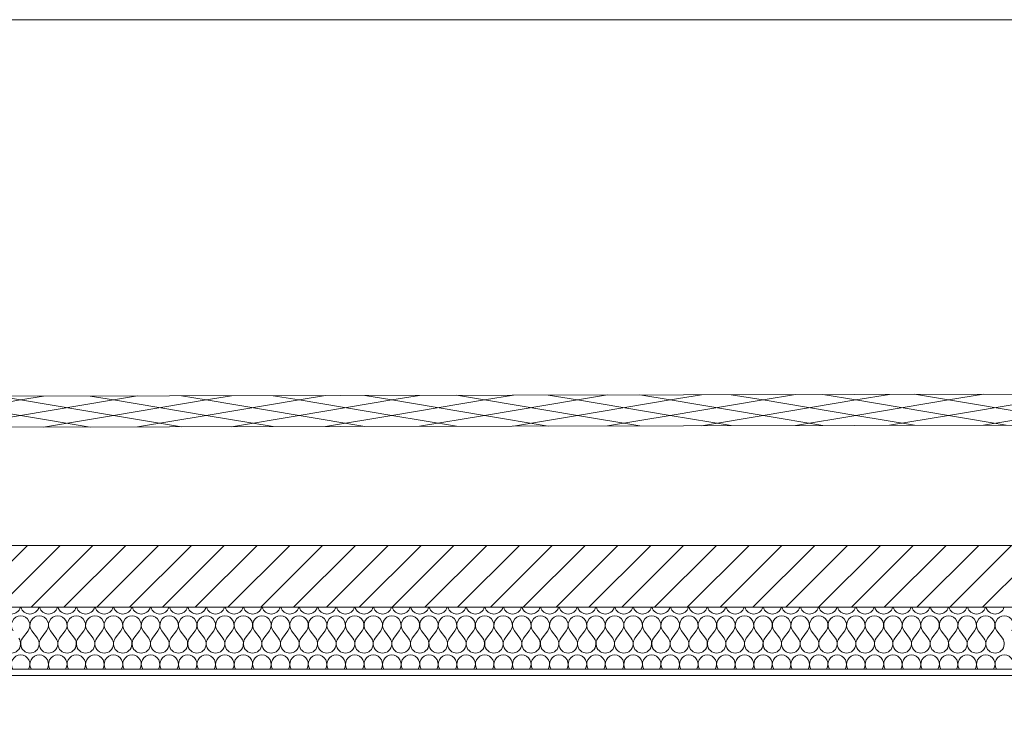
# Model space of a CAD drawing. Header units: millimetres. Extents: x 17009 to 157603, y -19950 to 21829.
# Tile 91 of 208: x 35697 to 38880, y 19555 to 21829. Entities that reach past the tile are written whole.
import ezdxf

# ---------------------------------------------------------------- set-up
doc = ezdxf.new("R2010")
doc.units = ezdxf.units.MM
doc.header["$MEASUREMENT"] = 0
doc.layers.add('01-STR_Dalles toitures.ARCHI', color=7, linetype='Continuous')
doc.layers.add('05-INF _ COTATIONS.ARCHI', color=7, linetype='Continuous')
doc.styles.add('STYLE_GENERE_1', font='arial.ttf')
doc.dimstyles.new('STYLE_GENERE__1', dxfattribs={"dimtxt": 150, "dimasz": 114, "dimexe": 0.18, "dimexo": 400, "dimgap": 0, "dimtad": 1, "dimlfac": 0.001, "dimzin": 0, "dimdsep": 46, "dimtxsty": 'STYLE_GENERE_1', "dimblk": 'ARROWHEAD_2', "dimblk1": 'ARROWHEAD_2', "dimblk2": 'ARROWHEAD_2', "dimcen": 0.09, "dimclrd": 8, "dimclre": 8, "dimclrt": 8, "dimazin": 0, "dimtfac": 1, "dimtdec": 4, "dimtmove": 0, "dimatfit": 3, "dimfxl": 0, "dimtolj": 1, "dimtzin": 0, "dimarcsym": 0})

# ---------------------------------------------------------------- blocks, each defined once
blk = doc.blocks.new('*X95')
at = {"layer": '01-STR_Dalles toitures.ARCHI', "color": 7, "linetype": 'Continuous', "lineweight": 5}
for p, q in [((35706, 19830), (35724, 19854)), ((35754, 19830), (35736, 19854)), ((35766, 19830), (35784, 19854)), ((35814, 19830), (35796, 19854)), ((35826, 19830), (35844, 19854)), ((35874, 19830), (35856, 19854)), ((35886, 19830), (35904, 19854)), ((35934, 19830), (35916, 19854)), ((35946, 19830), (35964, 19854)), ((35994, 19830), (35976, 19854)), ((36006, 19830), (36024, 19854)), ((36054, 19830), (36036, 19854)), ((36066, 19830), (36084, 19854)), ((36114, 19830), (36096, 19854)), ((36126, 19830), (36144, 19854)), ((36174, 19830), (36156, 19854)), ((36186, 19830), (36204, 19854)), ((36234, 19830), (36216, 19854)), ((36246, 19830), (36264, 19854)), ((36294, 19830), (36276, 19854)), ((36306, 19830), (36324, 19854)), ((36354, 19830), (36336, 19854)), ((36366, 19830), (36384, 19854)), ((36414, 19830), (36396, 19854)), ((36426, 19830), (36444, 19854)), ((36474, 19830), (36456, 19854)), ((36486, 19830), (36504, 19854)), ((36534, 19830), (36516, 19854)), ((36546, 19830), (36564, 19854)), ((36594, 19830), (36576, 19854)), ((36606, 19830), (36624, 19854)), ((36654, 19830), (36636, 19854)), ((36666, 19830), (36684, 19854)), ((36714, 19830), (36696, 19854)), ((36726, 19830), (36744, 19854)), ((36774, 19830), (36756, 19854)), ((36786, 19830), (36804, 19854)), ((36834, 19830), (36816, 19854)), ((36846, 19830), (36864, 19854)), ((36894, 19830), (36876, 19854)), ((36906, 19830), (36924, 19854)), ((36954, 19830), (36936, 19854)), ((36966, 19830), (36984, 19854)), ((37014, 19830), (36996, 19854)), ((37026, 19830), (37044, 19854)), ((37074, 19830), (37056, 19854)), ((37086, 19830), (37104, 19854)), ((37134, 19830), (37116, 19854)), ((37146, 19830), (37164, 19854)), ((37194, 19830), (37176, 19854)), ((37206, 19830), (37224, 19854)), ((37254, 19830), (37236, 19854)), ((37266, 19830), (37284, 19854)), ((37314, 19830), (37296, 19854)), ((37326, 19830), (37344, 19854)), ((37374, 19830), (37356, 19854)), ((37386, 19830), (37404, 19854)), ((37434, 19830), (37416, 19854)), ((37446, 19830), (37464, 19854)), ((37494, 19830), (37476, 19854)), ((37506, 19830), (37524, 19854)), ((37554, 19830), (37536, 19854)), ((37566, 19830), (37584, 19854)), ((37614, 19830), (37596, 19854)), ((37626, 19830), (37644, 19854)), ((37674, 19830), (37656, 19854)), ((37686, 19830), (37704, 19854)), ((37734, 19830), (37716, 19854)), ((37746, 19830), (37764, 19854)), ((37794, 19830), (37776, 19854)), ((37806, 19830), (37824, 19854)), ((37854, 19830), (37836, 19854)), ((37866, 19830), (37884, 19854)), ((37914, 19830), (37896, 19854)), ((37926, 19830), (37944, 19854)), ((37974, 19830), (37956, 19854)), ((37986, 19830), (38004, 19854)), ((38034, 19830), (38016, 19854)), ((38046, 19830), (38064, 19854)), ((38094, 19830), (38076, 19854)), ((38106, 19830), (38124, 19854)), ((38154, 19830), (38136, 19854)), ((38166, 19830), (38184, 19854)), ((38214, 19830), (38196, 19854)), ((38226, 19830), (38244, 19854)), ((38274, 19830), (38256, 19854)), ((38286, 19830), (38304, 19854)), ((38334, 19830), (38316, 19854)), ((38346, 19830), (38364, 19854)), ((38394, 19830), (38376, 19854)), ((38406, 19830), (38424, 19854)), ((38454, 19830), (38436, 19854)), ((38466, 19830), (38484, 19854)), ((38514, 19830), (38496, 19854)), ((38526, 19830), (38544, 19854)), ((38574, 19830), (38556, 19854)), ((38586, 19830), (38604, 19854)), ((38634, 19830), (38616, 19854)), ((38646, 19830), (38664, 19854)), ((38694, 19830), (38676, 19854)), ((38706, 19830), (38724, 19854)), ((38754, 19830), (38736, 19854)), ((38766, 19830), (38784, 19854)), ((38814, 19830), (38796, 19854)), ((38826, 19830), (38844, 19854)), ((38874, 19830), (38856, 19854))]:
    blk.add_line(p, q, dxfattribs=at)
for centre, start, end in [((35670, 19938), 195.4658, 344.5342), ((35730, 19938), 195.4658, 344.5342), ((35790, 19938), 195.4658, 344.5342), ((35850, 19938), 195.4658, 344.5342), ((35910, 19938), 195.4658, 344.5342), ((35970, 19938), 195.4658, 344.5342), ((36030, 19938), 195.4658, 344.5342), ((36090, 19938), 195.4658, 344.5342), ((36150, 19938), 195.4658, 344.5342), ((36210, 19938), 195.4658, 344.5342), ((36270, 19938), 195.4658, 344.5342), ((36330, 19938), 195.4658, 344.5342), ((36390, 19938), 195.4658, 344.5342), ((36450, 19938), 195.4658, 344.5342), ((36510, 19938), 195.4658, 344.5342), ((36570, 19938), 195.4658, 344.5342), ((36630, 19938), 195.4658, 344.5342), ((36690, 19938), 195.4658, 344.5342), ((36750, 19938), 195.4658, 344.5342), ((36810, 19938), 195.4658, 344.5342), ((36870, 19938), 195.4658, 344.5342), ((36930, 19938), 195.4658, 344.5342), ((36990, 19938), 195.4658, 344.5342), ((37050, 19938), 195.4658, 344.5342), ((37110, 19938), 195.4658, 344.5342), ((37170, 19938), 195.4658, 344.5342), ((37230, 19938), 195.4658, 344.5342), ((37290, 19938), 195.4658, 344.5342), ((37350, 19938), 195.4658, 344.5342), ((37410, 19938), 195.4658, 344.5342), ((37470, 19938), 195.4658, 344.5342), ((37530, 19938), 195.4658, 344.5342), ((37590, 19938), 195.4658, 344.5342), ((37650, 19938), 195.4658, 344.5342), ((37710, 19938), 195.4658, 344.5342), ((37770, 19938), 195.4658, 344.5342), ((37830, 19938), 195.4658, 344.5342), ((37890, 19938), 195.4658, 344.5342), ((37950, 19938), 195.4658, 344.5342), ((38010, 19938), 195.4658, 344.5342), ((38070, 19938), 195.4658, 344.5342), ((38130, 19938), 195.4658, 344.5342), ((38190, 19938), 195.4658, 344.5342), ((38250, 19938), 195.4658, 344.5342), ((38310, 19938), 195.4658, 344.5342), ((38370, 19938), 195.4658, 344.5342), ((38430, 19938), 195.4658, 344.5342), ((38490, 19938), 195.4658, 344.5342), ((38550, 19938), 195.4658, 344.5342), ((38610, 19938), 195.4658, 344.5342), ((38670, 19938), 195.4658, 344.5342), ((38730, 19938), 195.4658, 344.5342), ((38790, 19938), 195.4658, 344.5342), ((38850, 19938), 195.4658, 344.5342), ((35700, 19872), 90, 216.8699), ((35700, 19872), 323.1301, 90), ((35760, 19872), 90, 216.8699), ((35760, 19872), 323.1301, 90), ((35820, 19872), 90, 216.8699), ((35820, 19872), 323.1301, 90), ((35880, 19872), 90, 216.8699), ((35880, 19872), 323.1301, 90), ((35940, 19872), 90, 216.8699), ((35940, 19872), 323.1301, 90), ((36000, 19872), 90, 216.8699), ((36000, 19872), 323.1301, 90), ((36060, 19872), 90, 216.8699), ((36060, 19872), 323.1301, 90), ((36120, 19872), 90, 216.8699), ((36120, 19872), 323.1301, 90), ((36180, 19872), 90, 216.8699), ((36180, 19872), 323.1301, 90), ((36240, 19872), 90, 216.8699), ((36240, 19872), 323.1301, 90), ((36300, 19872), 90, 216.8699), ((36300, 19872), 323.1301, 90), ((36360, 19872), 90, 216.8699), ((36360, 19872), 323.1301, 90), ((36420, 19872), 90, 216.8699), ((36420, 19872), 323.1301, 90), ((36480, 19872), 90, 216.8699), ((36480, 19872), 323.1301, 90), ((36540, 19872), 90, 216.8699), ((36540, 19872), 323.1301, 90), ((36600, 19872), 90, 216.8699), ((36600, 19872), 323.1301, 90), ((36660, 19872), 90, 216.8699), ((36660, 19872), 323.1301, 90), ((36720, 19872), 90, 216.8699), ((36720, 19872), 323.1301, 90), ((36780, 19872), 90, 216.8699), ((36780, 19872), 323.1301, 90), ((36840, 19872), 90, 216.8699), ((36840, 19872), 323.1301, 90), ((36900, 19872), 90, 216.8699), ((36900, 19872), 323.1301, 90), ((36960, 19872), 90, 216.8699), ((36960, 19872), 323.1301, 90), ((37020, 19872), 90, 216.8699), ((37020, 19872), 323.1301, 90), ((37080, 19872), 90, 216.8699), ((37080, 19872), 323.1301, 90), ((37140, 19872), 90, 216.8699), ((37140, 19872), 323.1301, 90), ((37200, 19872), 90, 216.8699), ((37200, 19872), 323.1301, 90), ((37260, 19872), 90, 216.8699), ((37260, 19872), 323.1301, 90), ((37320, 19872), 90, 216.8699), ((37320, 19872), 323.1301, 90), ((37380, 19872), 90, 216.8699), ((37380, 19872), 323.1301, 90), ((37440, 19872), 90, 216.8699), ((37440, 19872), 323.1301, 90), ((37500, 19872), 90, 216.8699), ((37500, 19872), 323.1301, 90), ((37560, 19872), 90, 216.8699), ((37560, 19872), 323.1301, 90), ((37620, 19872), 90, 216.8699), ((37620, 19872), 323.1301, 90), ((37680, 19872), 90, 216.8699), ((37680, 19872), 323.1301, 90), ((37740, 19872), 90, 216.8699), ((37740, 19872), 323.1301, 90), ((37800, 19872), 90, 216.8699), ((37800, 19872), 323.1301, 90), ((37860, 19872), 90, 216.8699), ((37860, 19872), 323.1301, 90), ((37920, 19872), 90, 216.8699), ((37920, 19872), 323.1301, 90), ((37980, 19872), 90, 216.8699), ((37980, 19872), 323.1301, 90), ((38040, 19872), 90, 216.8699), ((38040, 19872), 323.1301, 90), ((38100, 19872), 90, 216.8699), ((38100, 19872), 323.1301, 90), ((38160, 19872), 90, 216.8699), ((38160, 19872), 323.1301, 90), ((38220, 19872), 90, 216.8699), ((38220, 19872), 323.1301, 90), ((38280, 19872), 90, 216.8699), ((38280, 19872), 323.1301, 90), ((38340, 19872), 90, 216.8699), ((38340, 19872), 323.1301, 90), ((38400, 19872), 90, 216.8699), ((38400, 19872), 323.1301, 90), ((38460, 19872), 90, 216.8699), ((38460, 19872), 323.1301, 90), ((38520, 19872), 90, 216.8699), ((38520, 19872), 323.1301, 90), ((38580, 19872), 90, 216.8699), ((38580, 19872), 323.1301, 90), ((38640, 19872), 90, 216.8699), ((38640, 19872), 323.1301, 90), ((38700, 19872), 90, 216.8699), ((38700, 19872), 323.1301, 90), ((38760, 19872), 90, 216.8699), ((38760, 19872), 323.1301, 90), ((38820, 19872), 90, 216.8699), ((38820, 19872), 323.1301, 90), ((38880, 19872), 90, 216.8699), ((38880, 19872), 323.1301, 90), ((35670, 19812), 143.1301, 36.8699), ((35730, 19812), 143.1301, 36.8699), ((35790, 19812), 143.1301, 36.8699), ((35850, 19812), 143.1301, 36.8699), ((35910, 19812), 143.1301, 36.8699), ((35970, 19812), 143.1301, 36.8699), ((36030, 19812), 143.1301, 36.8699), ((36090, 19812), 143.1301, 36.8699), ((36150, 19812), 143.1301, 36.8699), ((36210, 19812), 143.1301, 36.8699), ((36270, 19812), 143.1301, 36.8699), ((36330, 19812), 143.1301, 36.8699), ((36390, 19812), 143.1301, 36.8699), ((36450, 19812), 143.1301, 36.8699), ((36510, 19812), 143.1301, 36.8699), ((36570, 19812), 143.1301, 36.8699), ((36630, 19812), 143.1301, 36.8699), ((36690, 19812), 143.1301, 36.8699), ((36750, 19812), 143.1301, 36.8699), ((36810, 19812), 143.1301, 36.8699), ((36870, 19812), 143.1301, 36.8699), ((36930, 19812), 143.1301, 36.8699), ((36990, 19812), 143.1301, 36.8699), ((37050, 19812), 143.1301, 36.8699), ((37110, 19812), 143.1301, 36.8699), ((37170, 19812), 143.1301, 36.8699), ((37230, 19812), 143.1301, 36.8699), ((37290, 19812), 143.1301, 36.8699), ((37350, 19812), 143.1301, 36.8699), ((37410, 19812), 143.1301, 36.8699), ((37470, 19812), 143.1301, 36.8699), ((37530, 19812), 143.1301, 36.8699), ((37590, 19812), 143.1301, 36.8699), ((37650, 19812), 143.1301, 36.8699), ((37710, 19812), 143.1301, 36.8699), ((37770, 19812), 143.1301, 36.8699), ((37830, 19812), 143.1301, 36.8699), ((37890, 19812), 143.1301, 36.8699), ((37950, 19812), 143.1301, 36.8699), ((38010, 19812), 143.1301, 36.8699), ((38070, 19812), 143.1301, 36.8699), ((38130, 19812), 143.1301, 36.8699), ((38190, 19812), 143.1301, 36.8699), ((38250, 19812), 143.1301, 36.8699), ((38310, 19812), 143.1301, 36.8699), ((38370, 19812), 143.1301, 36.8699), ((38430, 19812), 143.1301, 36.8699), ((38490, 19812), 143.1301, 36.8699), ((38550, 19812), 143.1301, 36.8699), ((38610, 19812), 143.1301, 36.8699), ((38670, 19812), 143.1301, 36.8699), ((38730, 19812), 143.1301, 36.8699), ((38790, 19812), 143.1301, 36.8699), ((38850, 19812), 143.1301, 36.8699), ((35700, 19746), 90, 212.2308), ((35700, 19746), 327.7692, 90), ((35760, 19746), 90, 212.2308), ((35760, 19746), 327.7692, 90), ((35820, 19746), 90, 212.2308), ((35820, 19746), 327.7692, 90), ((35880, 19746), 90, 212.2308), ((35880, 19746), 327.7692, 90), ((35940, 19746), 90, 212.2308), ((35940, 19746), 327.7692, 90), ((36000, 19746), 90, 212.2308), ((36000, 19746), 327.7692, 90), ((36060, 19746), 90, 212.2308), ((36060, 19746), 327.7692, 90), ((36120, 19746), 90, 212.2308), ((36120, 19746), 327.7692, 90), ((36180, 19746), 90, 212.2308), ((36180, 19746), 327.7692, 90), ((36240, 19746), 90, 212.2308), ((36240, 19746), 327.7692, 90), ((36300, 19746), 90, 212.2308), ((36300, 19746), 327.7692, 90), ((36360, 19746), 90, 212.2308), ((36360, 19746), 327.7692, 90), ((36420, 19746), 90, 212.2308), ((36420, 19746), 327.7692, 90), ((36480, 19746), 90, 212.2308), ((36480, 19746), 327.7692, 90), ((36540, 19746), 90, 212.2308), ((36540, 19746), 327.7692, 90), ((36600, 19746), 90, 212.2308), ((36600, 19746), 327.7692, 90), ((36660, 19746), 90, 212.2308), ((36660, 19746), 327.7692, 90), ((36720, 19746), 90, 212.2308), ((36720, 19746), 327.7692, 90), ((36780, 19746), 90, 212.2308), ((36780, 19746), 327.7692, 90), ((36840, 19746), 90, 212.2308), ((36840, 19746), 327.7692, 90), ((36900, 19746), 90, 212.2308), ((36900, 19746), 327.7692, 90), ((36960, 19746), 90, 212.2308), ((36960, 19746), 327.7692, 90), ((37020, 19746), 90, 212.2308), ((37020, 19746), 327.7692, 90), ((37080, 19746), 90, 212.2308), ((37080, 19746), 327.7692, 90), ((37140, 19746), 90, 212.2308), ((37140, 19746), 327.7692, 90), ((37200, 19746), 90, 212.2308), ((37200, 19746), 327.7692, 90), ((37260, 19746), 90, 212.2308), ((37260, 19746), 327.7692, 90), ((37320, 19746), 90, 212.2308), ((37320, 19746), 327.7692, 90), ((37380, 19746), 90, 212.2308), ((37380, 19746), 327.7692, 90), ((37440, 19746), 90, 212.2308), ((37440, 19746), 327.7692, 90), ((37500, 19746), 90, 212.2308), ((37500, 19746), 327.7692, 90), ((37560, 19746), 90, 212.2308), ((37560, 19746), 327.7692, 90), ((37620, 19746), 90, 212.2308), ((37620, 19746), 327.7692, 90), ((37680, 19746), 90, 212.2308), ((37680, 19746), 327.7692, 90), ((37740, 19746), 90, 212.2308), ((37740, 19746), 327.7692, 90), ((37800, 19746), 90, 212.2308), ((37800, 19746), 327.7692, 90), ((37860, 19746), 90, 212.2308), ((37860, 19746), 327.7692, 90), ((37920, 19746), 90, 212.2308), ((37920, 19746), 327.7692, 90), ((37980, 19746), 90, 212.2308), ((37980, 19746), 327.7692, 90), ((38040, 19746), 90, 212.2308), ((38040, 19746), 327.7692, 90), ((38100, 19746), 90, 212.2308), ((38100, 19746), 327.7692, 90), ((38160, 19746), 90, 212.2308), ((38160, 19746), 327.7692, 90), ((38220, 19746), 90, 212.2308), ((38220, 19746), 327.7692, 90), ((38280, 19746), 90, 212.2308), ((38280, 19746), 327.7692, 90), ((38340, 19746), 90, 212.2308), ((38340, 19746), 327.7692, 90), ((38400, 19746), 90, 212.2308), ((38400, 19746), 327.7692, 90), ((38460, 19746), 90, 212.2308), ((38460, 19746), 327.7692, 90), ((38520, 19746), 90, 212.2308), ((38520, 19746), 327.7692, 90), ((38580, 19746), 90, 212.2308), ((38580, 19746), 327.7692, 90), ((38640, 19746), 90, 212.2308), ((38640, 19746), 327.7692, 90), ((38700, 19746), 90, 212.2308), ((38700, 19746), 327.7692, 90), ((38760, 19746), 90, 212.2308), ((38760, 19746), 327.7692, 90), ((38820, 19746), 90, 212.2308), ((38820, 19746), 327.7692, 90), ((38880, 19746), 90, 212.2308), ((38880, 19746), 327.7692, 90)]:
    blk.add_arc(centre, 30, start, end, dxfattribs=at)
blk = doc.blocks.new('Élément de coupe_77_1')
at = {"layer": '01-STR_Dalles toitures.ARCHI', "linetype": 'Continuous', "lineweight": 0, "true_color": 0x000000}
h = blk.add_hatch(dxfattribs=at)
h.set_pattern_fill('Hachure_simple_0001', color=18, style=0, pattern_type=2)
h.set_pattern_definition([(45, (0, 0), (-53.03301, 53.03301), [])])
h.paths.add_polyline_path([(30252.5, 19930), (75896, 19930), (75896, 20130), (30252.5, 20130)])
at = {"layer": '01-STR_Dalles toitures.ARCHI', "color": 7, "linetype": 'Continuous', "lineweight": 5}
for p, q in [((75896, 20130), (30252.5, 20130)), ((46991.6, 19930), (30432.5, 19930)), ((41075, 19710), (30432.5, 19710))]:
    blk.add_line(p, q, dxfattribs=at)
at = {"layer": '01-STR_Dalles toitures.ARCHI', "color": 7, "linetype": 'Continuous', "lineweight": 5, "flags": 128}
blk.add_lwpolyline([(46991.6, 19730), (41173, 19730), (41075, 19730), (31734.8, 19730), (30432.5, 19730)], dxfattribs=at)
at = {"layer": '01-STR_Dalles toitures.ARCHI', "lineweight": 0}
blk.add_blockref('*X95', (0, 0), dxfattribs=at)
blk = doc.blocks.new('*X552')
at = {"layer": '01-STR_Dalles toitures.ARCHI', "color": 7, "linetype": 'Continuous', "lineweight": 5}
for p, q in [((35400, 20600), (35700, 20550)), ((35700, 20600), (35400, 20550)), ((35628, 20612), (35700, 20600)), ((35773.8, 20612.3), (35700, 20600)), ((35700, 20600), (36000, 20550)), ((36000, 20600), (35700, 20550)), ((35924.2, 20612.6), (36000, 20600)), ((36077.8, 20613), (36000, 20600)), ((36000, 20600), (36300, 20550)), ((36300, 20600), (36000, 20550)), ((36220.4, 20613.3), (36300, 20600)), ((36381.7, 20613.6), (36300, 20600)), ((36300, 20600), (36600, 20550)), ((36600, 20600), (36300, 20550)), ((36516.6, 20613.9), (36600, 20600)), ((36685.6, 20614.3), (36600, 20600)), ((36600, 20600), (36900, 20550)), ((36900, 20600), (36600, 20550)), ((36812.8, 20614.5), (36900, 20600)), ((36989.5, 20614.9), (36900, 20600)), ((36900, 20600), (37200, 20550)), ((37200, 20600), (36900, 20550)), ((37109, 20615.2), (37200, 20600)), ((37293.4, 20615.6), (37200, 20600)), ((37200, 20600), (37500, 20550)), ((37500, 20600), (37200, 20550)), ((37405.1, 20615.8), (37500, 20600)), ((37597.3, 20616.2), (37500, 20600)), ((37500, 20600), (37800, 20550)), ((37800, 20600), (37500, 20550)), ((37701.3, 20616.4), (37800, 20600)), ((37901.2, 20616.9), (37800, 20600)), ((37800, 20600), (38100, 20550)), ((38100, 20600), (37800, 20550)), ((37997.5, 20617.1), (38100, 20600)), ((38205.2, 20617.5), (38100, 20600)), ((38100, 20600), (38400, 20550)), ((38400, 20600), (38100, 20550)), ((38293.7, 20617.7), (38400, 20600)), ((38509.1, 20618.2), (38400, 20600)), ((38400, 20600), (38700, 20550)), ((38700, 20600), (38400, 20550)), ((38589.9, 20618.4), (38700, 20600)), ((38813, 20618.8), (38700, 20600)), ((38700, 20600), (39000, 20550)), ((39000, 20600), (38700, 20550)), ((35700, 20550), (35469.9, 20511.7)), ((35700, 20550), (35924.2, 20512.6)), ((36000, 20550), (35773.8, 20512.3)), ((36000, 20550), (36220.4, 20513.3)), ((36300, 20550), (36077.8, 20513)), ((36300, 20550), (36516.6, 20513.9)), ((36600, 20550), (36381.7, 20513.6)), ((36600, 20550), (36812.8, 20514.5)), ((36900, 20550), (36685.6, 20514.3)), ((36900, 20550), (37109, 20515.2)), ((37200, 20550), (36989.5, 20514.9)), ((37200, 20550), (37405.1, 20515.8)), ((37500, 20550), (37293.4, 20515.6)), ((37500, 20550), (37701.3, 20516.4)), ((37800, 20550), (37597.3, 20516.2)), ((37800, 20550), (37997.5, 20517.1)), ((38100, 20550), (37901.2, 20516.9)), ((38100, 20550), (38293.7, 20517.7)), ((38400, 20550), (38205.2, 20517.5)), ((38400, 20550), (38589.9, 20518.4)), ((38700, 20550), (38509.1, 20518.2)), ((38700, 20550), (38886.1, 20519)), ((39000, 20550), (38813, 20518.8))]:
    blk.add_line(p, q, dxfattribs=at)
blk = doc.blocks.new('Élément de coupe_526_1')
at = {"layer": '01-STR_Dalles toitures.ARCHI', "color": 7, "linetype": 'Continuous', "lineweight": 5}
blk.add_line((34965, 21829.2), (71276.1, 21829.2), dxfattribs=at)
at = {"layer": '01-STR_Dalles toitures.ARCHI', "color": 8, "linetype": 'Continuous', "lineweight": 5, "flags": 128}
for points in [[(76816.1, 19958.4), (74614.8, 20695.7), (31255.8, 20602.6), (29332.4, 19958.4)], [(76816.1, 19858.4), (74614.8, 20595.7), (31255.8, 20502.6), (29332.4, 19858.4)]]:
    blk.add_lwpolyline(points, dxfattribs=at)
at = {"layer": '01-STR_Dalles toitures.ARCHI', "lineweight": 0}
blk.add_blockref('*X552', (0, 0), dxfattribs=at)
blk = doc.blocks.new('*D1241')
at = {"layer": '05-INF _ COTATIONS.ARCHI', "color": 8, "linetype": 'Continuous', "lineweight": 5}
for p, q in [((31634.6, 19710), (31634.6, 19783.3)), ((31709.6, 19666.7), (31559.6, 19753.3)), ((32034.6, 19710), (31522.1, 19710)), ((31634.6, 16818.6), (31634.6, 19710)), ((31559.6, 16861.9), (31709.6, 16775.3)), ((32034.6, 16818.6), (31522.1, 16818.6)), ((31634.6, 16745.2), (31634.6, 16818.6))]:
    blk.add_line(p, q, dxfattribs=at)
at = {"layer": '05-INF _ COTATIONS.ARCHI', "color": 8, "lineweight": 5, "insert": (31604.6, 18064.1), "char_height": 150, "attachment_point": 7, "rotation": 90, "style": 'STYLE_GENERE_1'}
blk.add_mtext('\\A1;{\\pql;\\fArial|b0|i0|c0|p0;\\W1.000000;2,89}', dxfattribs=at)
blk = doc.blocks.new('ARROWHEAD_2')
at = {"color": 0, "linetype": 'Continuous', "lineweight": 0}
for p, q in [((-0.378, -0.655), (0.378, 0.655)), ((0, 0), (-1, 0))]:
    blk.add_line(p, q, dxfattribs=at)

msp = doc.modelspace()

# ---------------------------------------------------------------- block references
at = {"layer": '01-STR_Dalles toitures.ARCHI', "lineweight": 0}
for name in ['Élément de coupe_526_1', 'Élément de coupe_77_1']:
    msp.add_blockref(name, (0, 0), dxfattribs=at)

# ---------------------------------------------------------------- dimensions: what is measured, and where the dimension line sits
at = {"layer": '05-INF _ COTATIONS.ARCHI', "color": 8, "linetype": 'Continuous', "lineweight": 5}
dim = msp.add_linear_dim(base=(31634.589, 19710), p1=(31637.004, 16818.6), p2=(53074.251, 19710), angle=90, dimstyle='STYLE_GENERE__1', dxfattribs=at)
dim.commit()
dim.dimension.update_dxf_attribs({"geometry": '*D1241', "text_midpoint": (31529.589, 18258.297), "dimtype": 160, "text_rotation": 90})

doc.saveas('drawing.dxf')
